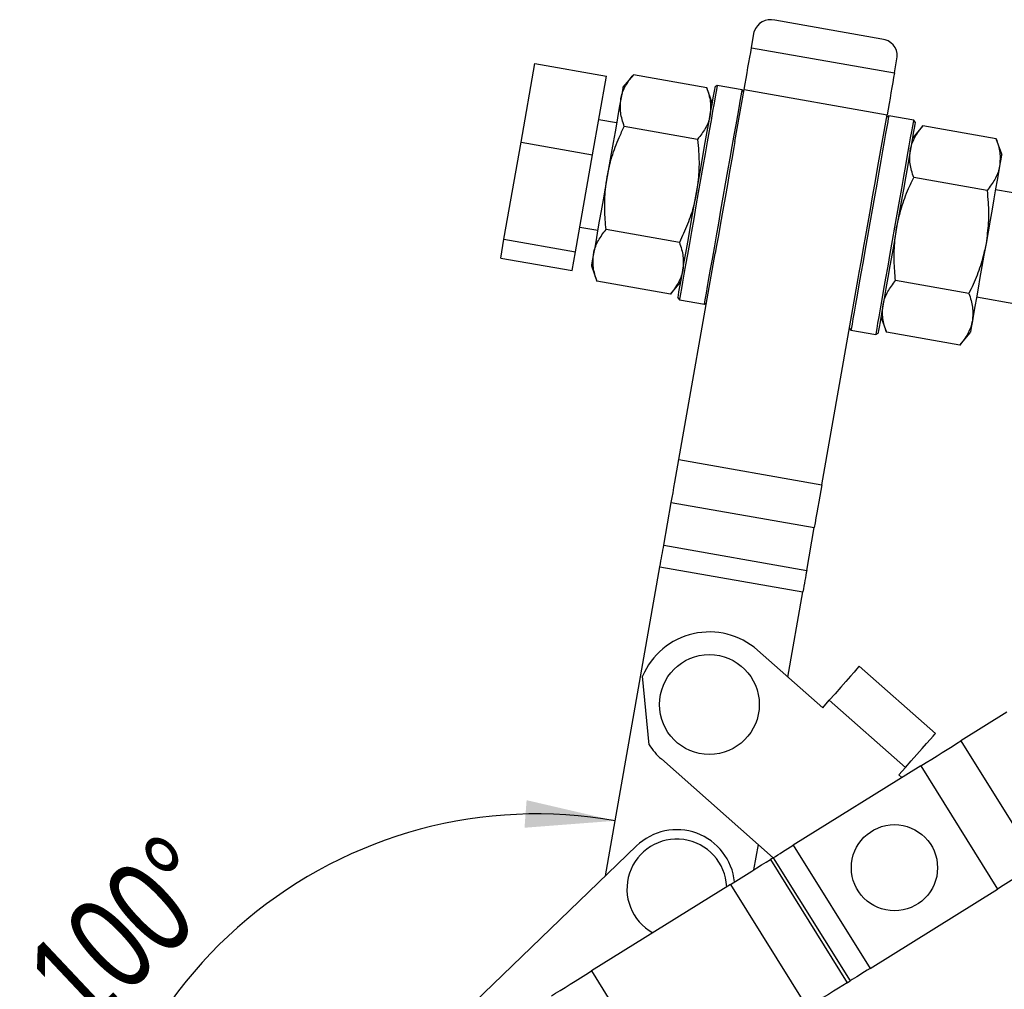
# Model space of a CAD drawing. Extents: x 19 to 225, y 41 to 166.
# Tile 3 of 20: x 19 to 39, y 137 to 157. Entities that reach past the tile are written whole.
import ezdxf

# ---------------------------------------------------------------- set-up
doc = ezdxf.new("R2010")
doc.units = 0
doc.header["$LTSCALE"] = 0.571429
doc.layers.get('0').update_dxf_attribs({"linetype": 'CONTINUOUS'})
doc.styles.add('SLDTEXTSTYLE0', font='TXT', dxfattribs={"width": 0.75})
doc.dimstyles.new('SLDDIMSTYLE2', dxfattribs={"dimtxt": 2, "dimasz": 1.886857, "dimexe": 0, "dimexo": 0.0625, "dimgap": 0.5, "dimtad": 1, "dimdec": 4, "dimlfac": 1.5, "dimzin": 12, "dimtxsty": 'SLDTEXTSTYLE0', "dimsah": 1, "dimcen": 0.09, "dimazin": 3, "dimtfac": 1, "dimtofl": 0, "dimtmove": 0, "dimatfit": 3, "dimtolj": 1, "dimtzin": 12})

# ---------------------------------------------------------------- blocks, each defined once
blk = doc.blocks.new('_D_4')
at = {"color": 179, "linetype": 'CONTINUOUS'}
blk.add_line((22.654, 131.138), (19.438, 131.138), dxfattribs=at)
blk.add_arc((29.481, 131.138), 9.471, 80, 180, dxfattribs=at)
for points in [[(31.125, 140.465), (29.266, 140.898), (29.222, 140.319)], [(20.01, 131.138), (20.484, 132.987), (19.906, 133.044)]]:
    blk.add_solid(points, dxfattribs=at)
at = {"color": 179, "linetype": 'CONTINUOUS', "insert": (18.624, 137.462, 0.038), "char_height": 2, "attachment_point": 1, "rotation": 43.3078, "style": 'SLDTEXTSTYLE0'}
blk.add_mtext('100°', dxfattribs=at)

msp = doc.modelspace()

# ---------------------------------------------------------------- linework, layer by layer
at = {"color": 7, "linetype": 'CONTINUOUS'}
for p, q in [((36.726803, 156.875327), (34.475814, 157.272238)), ((33.987334, 156.695747), (34.046975, 157.033992)), ((33.987334, 156.695747), (36.988653, 156.166535)), ((36.988653, 156.166535), (37.048295, 156.504778)), ((29.150763, 154.71447), (29.441375, 156.362617)), ((29.441375, 156.362617), (30.942035, 156.098011)), ((30.651422, 154.449864), (30.942035, 156.098011)), ((31.506747, 156.127119), (31.288038, 155.866471)), ((33.047488, 155.855445), (31.506747, 156.127119)), ((33.26753, 155.904261), (33.223398, 155.873361)), ((33.79276, 155.81165), (33.26753, 155.904261)), ((33.163861, 155.535712), (33.047488, 155.855445)), ((33.64056, 154.729096), (33.832662, 155.818563)), ((33.823662, 155.767518), (33.79276, 155.81165)), ((33.832662, 155.818563), (36.833982, 155.28935)), ((36.641879, 154.199882), (36.833982, 155.28935)), ((36.869112, 155.269205), (36.82498, 155.238304)), ((37.394344, 155.176594), (36.869112, 155.269205)), ((31.155734, 155.11614), (30.780569, 155.182293)), ((32.856524, 154.772437), (31.315784, 155.044111)), ((37.584419, 155.055461), (37.365708, 154.794813)), ((37.425244, 155.132462), (37.394344, 155.176594)), ((39.125159, 154.783788), (37.584419, 155.055461)), ((28.790842, 152.673258), (29.150763, 154.71447)), ((29.150763, 154.71447), (30.651422, 154.449864)), ((39.241533, 154.464054), (39.125159, 154.783788)), ((30.291502, 152.408652), (30.651422, 154.449864)), ((38.934196, 153.70078), (37.393455, 153.972455)), ((39.972108, 153.561576), (39.109229, 153.713725)), ((30.383659, 152.931304), (30.758824, 152.865151)), ((32.474598, 152.606423), (30.933857, 152.878097)), ((28.721534, 152.280193), (28.790842, 152.673258)), ((28.790842, 152.673258), (30.291502, 152.408652)), ((30.222193, 152.015586), (30.291502, 152.408652)), ((32.46299, 148.050766), (33.226174, 152.378994)), ((28.721534, 152.280193), (30.222193, 152.015586)), ((30.626521, 152.114822), (30.742894, 151.795089)), ((32.283634, 151.523414), (30.742894, 151.795089)), ((32.283634, 151.523414), (32.502345, 151.784063)), ((35.46431, 147.521552), (36.227493, 151.849781)), ((38.552269, 151.534765), (37.011529, 151.806439)), ((32.442808, 151.446415), (32.473709, 151.402284)), ((32.473709, 151.402284), (32.998941, 151.309671)), ((32.998941, 151.309671), (33.043073, 151.340572)), ((38.712319, 151.462736), (39.575198, 151.310587)), ((36.704191, 151.043165), (36.820565, 150.723431)), ((36.044391, 150.811359), (36.075293, 150.767227)), ((36.075293, 150.767227), (36.600523, 150.674615)), ((36.600523, 150.674615), (36.644655, 150.705516)), ((38.361306, 150.451758), (36.820565, 150.723431)), ((38.361306, 150.451758), (38.580015, 150.712406)), ((32.46299, 148.050766), (35.46431, 147.521552)), ((32.145627, 146.250905), (32.304147, 147.149919)), ((32.304147, 147.149919), (35.305466, 146.620705)), ((35.146945, 145.721691), (35.305466, 146.620705)), ((32.145627, 146.250905), (35.146945, 145.721691)), ((30.921395, 139.307942), (32.066205, 145.800481)), ((32.066205, 145.800481), (35.067523, 145.271268)), ((34.752249, 143.483258), (35.067523, 145.271268)), ((34.111077, 144.048756), (35.482465, 142.839224)), ((36.249468, 143.708866), (37.849422, 142.297746)), ((31.835646, 142.060077), (31.699591, 143.49928)), ((35.482465, 142.839224), (35.619503, 142.994601)), ((35.619503, 142.994601), (37.219458, 141.583481)), ((39.348645, 142.743978), (38.384559, 142.143506)), ((38.384559, 142.143506), (39.995773, 139.556621)), ((34.445559, 139.690141), (32.095191, 141.763107)), ((37.542798, 141.619224), (34.865225, 139.951525)), ((37.542798, 141.619224), (39.15401, 139.032339)), ((37.219458, 141.583481), (37.08242, 141.428105)), ((37.08242, 141.428105), (37.145964, 141.37206)), ((34.038743, 139.43676), (34.132159, 139.966552)), ((34.865225, 139.951525), (36.476438, 137.364641)), ((31.573839, 139.93652), (23.925415, 132.567884)), ((34.444344, 139.689384), (34.385666, 139.652837)), ((34.385666, 139.652837), (35.99688, 137.065953)), ((34.444344, 139.689384), (36.055558, 137.1025)), ((33.543905, 139.128555), (30.627094, 137.311851)), ((33.543905, 139.128555), (35.155119, 136.541671)), ((36.476438, 137.364641), (39.15401, 139.032339)), ((30.627094, 137.311851), (32.238308, 134.724966)), ((35.99688, 137.065953), (36.055558, 137.1025))]:
    msp.add_line(p, q, dxfattribs=at)
at = {"color": 7, "linetype": 'CONTINUOUS', "flags": 128}
for points in [[(33.832662, 155.818563), (33.853291, 155.935552), (33.873794, 156.05183), (33.894047, 156.166688), (33.913925, 156.279427), (33.933309, 156.389359), (33.952082, 156.495819), (33.970126, 156.598156), (33.987334, 156.695747)], [(36.988653, 156.166535), (36.971444, 156.068943), (36.9534, 155.966606), (36.934629, 155.860147), (36.915244, 155.750213), (36.895365, 155.637474), (36.875113, 155.522617), (36.854609, 155.406338), (36.833982, 155.28935)], [(31.288038, 155.866471), (31.285208, 155.850423), (31.276767, 155.802553), (31.262859, 155.723682), (31.243725, 155.615158)], [(32.833104, 153.659888), (32.881066, 153.931898), (32.928301, 154.199784), (32.974094, 154.459486), (33.017749, 154.707068), (33.058605, 154.938774), (33.096043, 155.151094), (33.129495, 155.34081), (33.158454, 155.505044), (33.182481, 155.641307), (33.201212, 155.747534), (33.214362, 155.822115), (33.221733, 155.863918), (33.223398, 155.873361)], [(33.26753, 155.904261), (33.265836, 155.894659), (33.258341, 155.852147), (33.244968, 155.776303), (33.22592, 155.668275), (33.201485, 155.529703), (33.172036, 155.362685), (33.138016, 155.169755), (33.099944, 154.953836), (33.058395, 154.718201), (33.014, 154.466424), (32.967432, 154.20232), (32.919396, 153.929893), (32.870619, 153.653272)], [(33.395851, 153.560661), (33.444626, 153.83728), (33.492662, 154.109707), (33.539232, 154.373811), (33.583626, 154.625588), (33.625174, 154.861223), (33.663248, 155.077142), (33.697266, 155.270072), (33.726715, 155.43709), (33.75115, 155.575662), (33.770198, 155.68369), (33.783571, 155.759536), (33.791067, 155.802047), (33.79276, 155.81165)], [(31.243725, 155.615158), (31.219687, 155.478837), (31.191161, 155.317055), (31.158632, 155.132576), (31.122658, 154.928559), (31.083855, 154.708493), (31.042886, 154.476145), (31.000451, 154.23549), (30.957279, 153.990646)], [(36.869112, 155.269205), (36.867419, 155.259603), (36.859923, 155.217091), (36.84655, 155.141247), (36.827502, 155.033219), (36.803067, 154.894647), (36.773618, 154.727629), (36.739599, 154.534698), (36.701526, 154.318779), (36.659978, 154.083145), (36.615583, 153.831368), (36.569014, 153.567264), (36.520978, 153.294837), (36.472203, 153.018216)], [(36.997434, 152.925604), (37.046209, 153.202224), (37.094246, 153.474651), (37.140814, 153.738755), (37.185209, 153.990532), (37.226758, 154.226166), (37.26483, 154.442086), (37.298849, 154.635016), (37.328299, 154.802034), (37.352733, 154.940608), (37.371781, 155.048634), (37.385155, 155.124479), (37.392651, 155.16699), (37.394344, 155.176594)], [(37.425244, 155.132462), (37.42358, 155.123019), (37.416209, 155.081216), (37.403059, 155.006635), (37.384327, 154.900408), (37.360301, 154.764145), (37.331342, 154.59991), (37.297889, 154.410196), (37.260452, 154.197875), (37.219596, 153.966168), (37.175941, 153.718587), (37.130148, 153.458886), (37.082912, 153.190998), (37.034949, 152.918988)], [(33.64056, 154.729096), (33.618013, 154.601224), (33.574357, 154.353644), (33.528565, 154.093942), (33.48133, 153.826055), (33.433367, 153.554045)], [(39.241533, 154.464054), (39.238703, 154.448006), (39.230262, 154.400138), (39.216356, 154.321266), (39.19722, 154.212743)], [(39.19722, 154.212743), (39.173182, 154.076423), (39.144655, 153.914638), (39.112127, 153.730159), (39.076153, 153.526142), (39.03735, 153.306078), (38.99638, 153.073729), (38.953946, 152.833075), (38.910774, 152.588231)], [(36.434686, 153.024832), (36.482648, 153.296842), (36.529885, 153.564728), (36.575677, 153.82443), (36.619331, 154.072012), (36.641879, 154.199882)], [(30.957279, 153.990646), (30.914106, 153.745803), (30.871673, 153.505147), (30.830703, 153.272799), (30.7919, 153.052734), (30.755926, 152.848717), (30.723398, 152.664238), (30.69487, 152.502455), (30.670834, 152.366135)], [(32.442808, 151.446415), (32.444473, 151.455857), (32.451844, 151.497661), (32.464994, 151.572241), (32.483726, 151.678468), (32.507752, 151.814731), (32.536711, 151.978966), (32.570164, 152.168681), (32.607601, 152.381001), (32.648457, 152.612708), (32.692112, 152.860289), (32.737905, 153.119991), (32.785141, 153.387878), (32.833104, 153.659888)], [(32.870619, 153.653272), (32.821844, 153.376653), (32.773807, 153.104225), (32.727239, 152.840121), (32.682843, 152.588344), (32.641295, 152.35271), (32.603223, 152.136791), (32.569204, 151.943861), (32.539754, 151.776843), (32.51532, 151.63827), (32.496272, 151.530242), (32.482898, 151.454398), (32.475402, 151.411886), (32.473709, 151.402284)], [(32.998941, 151.309671), (33.000634, 151.319273), (33.00813, 151.361785), (33.021503, 151.43763), (33.040551, 151.545658), (33.064986, 151.684231), (33.094435, 151.851248), (33.128453, 152.044179), (33.166527, 152.260097), (33.208075, 152.495731), (33.252469, 152.747509), (33.299039, 153.011612), (33.347075, 153.28404), (33.395851, 153.560661)], [(33.433367, 153.554045), (33.385405, 153.282035), (33.338168, 153.014149), (33.292376, 152.754447), (33.248721, 152.506865), (33.226174, 152.378994)], [(36.472203, 153.018216), (36.423427, 152.741596), (36.375391, 152.469169), (36.328821, 152.205065), (36.284427, 151.953288), (36.242878, 151.717654), (36.204805, 151.501735), (36.170787, 151.308804), (36.141338, 151.141786), (36.116903, 151.003213), (36.097855, 150.895186), (36.084482, 150.819342), (36.076986, 150.776829), (36.075293, 150.767227)], [(36.227493, 151.849781), (36.25004, 151.977652), (36.293696, 152.225233), (36.339488, 152.484936), (36.386723, 152.752822), (36.434686, 153.024832)], [(36.600523, 150.674615), (36.602216, 150.684217), (36.609712, 150.726729), (36.623085, 150.802574), (36.642135, 150.910601), (36.666568, 151.049174), (36.696017, 151.216192), (36.730037, 151.409122), (36.768109, 151.625042), (36.809658, 151.860676), (36.854053, 152.112453), (36.900621, 152.376556), (36.948657, 152.648984), (36.997434, 152.925604)], [(37.034949, 152.918988), (36.986987, 152.64698), (36.939752, 152.379092), (36.893958, 152.119391), (36.850304, 151.871809), (36.809448, 151.640103), (36.77201, 151.427782), (36.738558, 151.238067), (36.709598, 151.073833), (36.685572, 150.93757), (36.666841, 150.831342), (36.653691, 150.756762), (36.64632, 150.714958), (36.644655, 150.705516)], [(38.910774, 152.588231), (38.867602, 152.343386), (38.825167, 152.102731), (38.784198, 151.870384), (38.745395, 151.650318), (38.709421, 151.446301), (38.676892, 151.261822), (38.648366, 151.100039), (38.624328, 150.963719)], [(30.670834, 152.366135), (30.651698, 152.257611), (30.637791, 152.178739), (30.62935, 152.13087), (30.626521, 152.114822)], [(38.624328, 150.963719), (38.605194, 150.855194), (38.591286, 150.776323), (38.582845, 150.728454), (38.580015, 150.712406)], [(32.304147, 147.149919), (32.321675, 147.249328), (32.340118, 147.353925), (32.359358, 147.463034), (32.379267, 147.575948), (32.399719, 147.691936), (32.42058, 147.810248), (32.441717, 147.930116), (32.46299, 148.050766)], [(35.46431, 147.521552), (35.443035, 147.400903), (35.4219, 147.281034), (35.401038, 147.162723), (35.380587, 147.046734), (35.360676, 146.933821), (35.341438, 146.824711), (35.322994, 146.720114), (35.305466, 146.620705)], [(32.066205, 145.800481), (32.076842, 145.860806), (32.08741, 145.92074), (32.097841, 145.979896), (32.108066, 146.03789), (32.118021, 146.094347), (32.12764, 146.148902), (32.136862, 146.2012), (32.145627, 146.250905)], [(35.146945, 145.721691), (35.138182, 145.671987), (35.12896, 145.619688), (35.119339, 145.565134), (35.109385, 145.508677), (35.099159, 145.450682), (35.088728, 145.391527), (35.07816, 145.331593), (35.067523, 145.271268)], [(36.249468, 143.708866), (36.237364, 143.695141), (36.201514, 143.654496), (36.1433, 143.588491), (36.064956, 143.499663), (35.969493, 143.391425), (35.860581, 143.267938), (35.742404, 143.133947), (35.619503, 142.994601)], [(37.219458, 141.583481), (37.342357, 141.722828), (37.460535, 141.856819), (37.569447, 141.980306), (37.664909, 142.088543), (37.743254, 142.177371), (37.801469, 142.243376), (37.837317, 142.284022), (37.849422, 142.297746)], [(37.542798, 141.619224), (37.657219, 141.69049), (37.770743, 141.761197), (37.882479, 141.830791), (37.991552, 141.898726), (38.097107, 141.96447), (38.198315, 142.027506), (38.294382, 142.087341), (38.384559, 142.143506)], [(34.444344, 139.689384), (34.489432, 139.717467), (34.537466, 139.747384), (34.588069, 139.778903), (34.640848, 139.811774), (34.695383, 139.845742), (34.751252, 139.880539), (34.808014, 139.915892), (34.865225, 139.951525)], [(33.543905, 139.128555), (33.658326, 139.199821), (33.77185, 139.270529), (33.883586, 139.340123), (33.99266, 139.408058), (34.098214, 139.473801), (34.199423, 139.536838), (34.295491, 139.596673), (34.385666, 139.652837)], [(39.995773, 139.556621), (39.905597, 139.500457), (39.809528, 139.440622), (39.708321, 139.377585), (39.602765, 139.311842), (39.493693, 139.243906), (39.381956, 139.174312), (39.268432, 139.103605), (39.15401, 139.032339)], [(29.785333, 136.787568), (29.875509, 136.843733), (29.971576, 136.903568), (30.072785, 136.966604), (30.178339, 137.032348), (30.287413, 137.100283), (30.399149, 137.169877), (30.512673, 137.240584), (30.627094, 137.311851)], [(36.476438, 137.364641), (36.419227, 137.329008), (36.362465, 137.293654), (36.306597, 137.258857), (36.25206, 137.22489), (36.199283, 137.192018), (36.148679, 137.1605), (36.100645, 137.130582), (36.055558, 137.1025)], [(35.99688, 137.065953), (35.906705, 137.009788), (35.810637, 136.949953), (35.709428, 136.886917), (35.603874, 136.821173), (35.4948, 136.753238), (35.383064, 136.683644), (35.26954, 136.612937), (35.155119, 136.541671)]]:
    msp.add_lwpolyline(points, dxfattribs=at)
at = {"color": 7, "linetype": 'CONTINUOUS'}
for centre, radius in [((33.103134, 142.905932), 1.047619), ((36.988736, 139.478927), 0.904762)]:
    msp.add_circle(centre, radius, dxfattribs=at)
for centre, radius, start, end in [((34.38313, 156.933992), 0.350714, 74.6763822, 163.4332124), ((36.698212, 156.525782), 0.350713, 356.5665102, 85.3238812), ((33.103134, 142.905932), 1.52381, 48.5885048, 157.0837657), ((33.103134, 142.905932), 1.52381, 213.7170464, 228.5885048), ((32.419347, 139.058909), 1.21864, 5.8536485, 133.9326216), ((32.420262, 139.033174), 1.047619, 2.5912934, 241.2412737)]:
    msp.add_arc(centre, radius, start, end, dxfattribs=at)
for points, knots in [([(31.243725, 155.615158), (31.246187, 155.627953), (31.26484, 155.724884), (31.333744, 155.901702), (31.448728, 156.051522), (31.506747, 156.127119)], [0, 0, 0, 0, 0.070062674, 0.530770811, 1, 1, 1, 1]), ([(33.047488, 155.855445), (33.078809, 155.759246), (33.142026, 155.565084), (33.127086, 155.378525), (33.119548, 155.284399)], [0, 0, 0, 0, 0.495457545, 1, 1, 1, 1]), ([(31.315784, 155.044111), (31.284463, 155.140311), (31.221247, 155.334474), (31.236187, 155.521032), (31.243725, 155.615158)], [0, 0, 0, 0, 0.495458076, 1, 1, 1, 1]), ([(33.119548, 155.284399), (33.117086, 155.271604), (33.098433, 155.174673), (33.029529, 154.997856), (32.914544, 154.848035), (32.856524, 154.772437)], [0, 0, 0, 0, 0.07006265, 0.530770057, 1, 1, 1, 1]), ([(30.957279, 153.990646), (30.987382, 154.129744), (31.048024, 154.409954), (31.181106, 154.758843), (31.279223, 154.96667), (31.315784, 155.044111)], [0, 0, 0, 0, 0.382118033, 0.769764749, 1, 1, 1, 1]), ([(37.321395, 154.5435), (37.323857, 154.556295), (37.34251, 154.653226), (37.411413, 154.830044), (37.526399, 154.979865), (37.584419, 155.055461)], [0, 0, 0, 0, 0.070062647, 0.530770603, 1, 1, 1, 1]), ([(32.856524, 154.772437), (32.864394, 154.687162), (32.885336, 154.460241), (32.891305, 154.08691), (32.852586, 153.802832), (32.833104, 153.659888)], [0, 0, 0, 0, 0.230236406, 0.612667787, 1, 1, 1, 1]), ([(39.125159, 154.783788), (39.15648, 154.687588), (39.219695, 154.493426), (39.204757, 154.306869), (39.19722, 154.212743)], [0, 0, 0, 0, 0.49545778, 1, 1, 1, 1]), ([(37.393455, 153.972455), (37.362134, 154.068654), (37.298917, 154.262817), (37.313857, 154.449374), (37.321395, 154.5435)], [0, 0, 0, 0, 0.495457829, 1, 1, 1, 1]), ([(39.19722, 154.212743), (39.194757, 154.199947), (39.176104, 154.103013), (39.107201, 153.9262), (38.992215, 153.776378), (38.934196, 153.70078)], [0, 0, 0, 0, 0.07006323, 0.53077035, 1, 1, 1, 1]), ([(30.933857, 152.878097), (30.922088, 153.017082), (30.898444, 153.296317), (30.909124, 153.669613), (30.943642, 153.899731), (30.957279, 153.990646)], [0, 0, 0, 0, 0.3747930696, 0.7529955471, 1, 1, 1, 1]), ([(37.034949, 152.918988), (37.065053, 153.058087), (37.125696, 153.338296), (37.258777, 153.687185), (37.356895, 153.895014), (37.393455, 153.972455)], [0, 0, 0, 0, 0.382117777, 0.769763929, 1, 1, 1, 1]), ([(32.833104, 153.659888), (32.814825, 153.569792), (32.768833, 153.343106), (32.651433, 152.988611), (32.533754, 152.734275), (32.474598, 152.606423)], [0, 0, 0, 0, 0.247004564, 0.62147554, 1, 1, 1, 1]), ([(38.934196, 153.70078), (38.942065, 153.615504), (38.963004, 153.388583), (38.968977, 153.015253), (38.930257, 152.731174), (38.910774, 152.588231)], [0, 0, 0, 0, 0.230236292, 0.612667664, 1, 1, 1, 1]), ([(30.670834, 152.366135), (30.673296, 152.37893), (30.691949, 152.475861), (30.760853, 152.652677), (30.875838, 152.802499), (30.933857, 152.878097)], [0, 0, 0, 0, 0.070062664, 0.530770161, 1, 1, 1, 1]), ([(37.011529, 151.806439), (36.999759, 151.945425), (36.976112, 152.224659), (36.986796, 152.597955), (37.021312, 152.828074), (37.034949, 152.918988)], [0, 0, 0, 0, 0.374793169, 0.752995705, 1, 1, 1, 1]), ([(32.474598, 152.606423), (32.505919, 152.510223), (32.569136, 152.31606), (32.554196, 152.129502), (32.546658, 152.035376)], [0, 0, 0, 0, 0.4954581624, 1, 1, 1, 1]), ([(38.910774, 152.588231), (38.892495, 152.498135), (38.846505, 152.271448), (38.729102, 151.916954), (38.611424, 151.662618), (38.552269, 151.534765)], [0, 0, 0, 0, 0.247004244, 0.621475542, 1, 1, 1, 1]), ([(30.742894, 151.795089), (30.711573, 151.891288), (30.648356, 152.085451), (30.663296, 152.272009), (30.670834, 152.366135)], [0, 0, 0, 0, 0.495457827, 1, 1, 1, 1]), ([(32.546658, 152.035376), (32.544196, 152.022581), (32.525543, 151.925649), (32.456639, 151.748834), (32.341654, 151.599012), (32.283634, 151.523414)], [0, 0, 0, 0, 0.07006294, 0.53077017, 1, 1, 1, 1]), ([(36.748505, 151.294477), (36.750967, 151.307272), (36.76962, 151.404205), (36.838524, 151.58102), (36.953509, 151.730842), (37.011529, 151.806439)], [0, 0, 0, 0, 0.07006294, 0.530770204, 1, 1, 1, 1]), ([(38.552269, 151.534765), (38.58359, 151.438565), (38.646806, 151.244402), (38.631866, 151.057845), (38.624328, 150.963719)], [0, 0, 0, 0, 0.495457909, 1, 1, 1, 1]), ([(36.820565, 150.723431), (36.789244, 150.819631), (36.726027, 151.013794), (36.740967, 151.200351), (36.748505, 151.294477)], [0, 0, 0, 0, 0.49545803, 1, 1, 1, 1]), ([(38.624328, 150.963719), (38.621866, 150.950924), (38.603213, 150.853993), (38.534309, 150.677176), (38.419325, 150.527355), (38.361306, 150.451758)], [0, 0, 0, 0, 0.070062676, 0.530770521, 1, 1, 1, 1])]:
    msp.add_open_spline(points, degree=3, knots=knots, dxfattribs=at)

# ---------------------------------------------------------------- dimensions: what is measured, and where the dimension line sits
at = {"color": 179, "linetype": 'CONTINUOUS'}
dim = msp.add_angular_dim_2l(base=(23.392787, 138.393104), line1=((23.225373, 131.137733), (23.987277, 131.137733)), line2=((34.046976, 157.033992), (30.919603, 139.29778)), dimstyle='SLDDIMSTYLE2', dxfattribs=at)
dim.commit()
dim.dimension.update_dxf_attribs({"geometry": '_D_4', "text_midpoint": (22.984295, 138.02974), "dimtype": 162})

doc.saveas('drawing.dxf')
